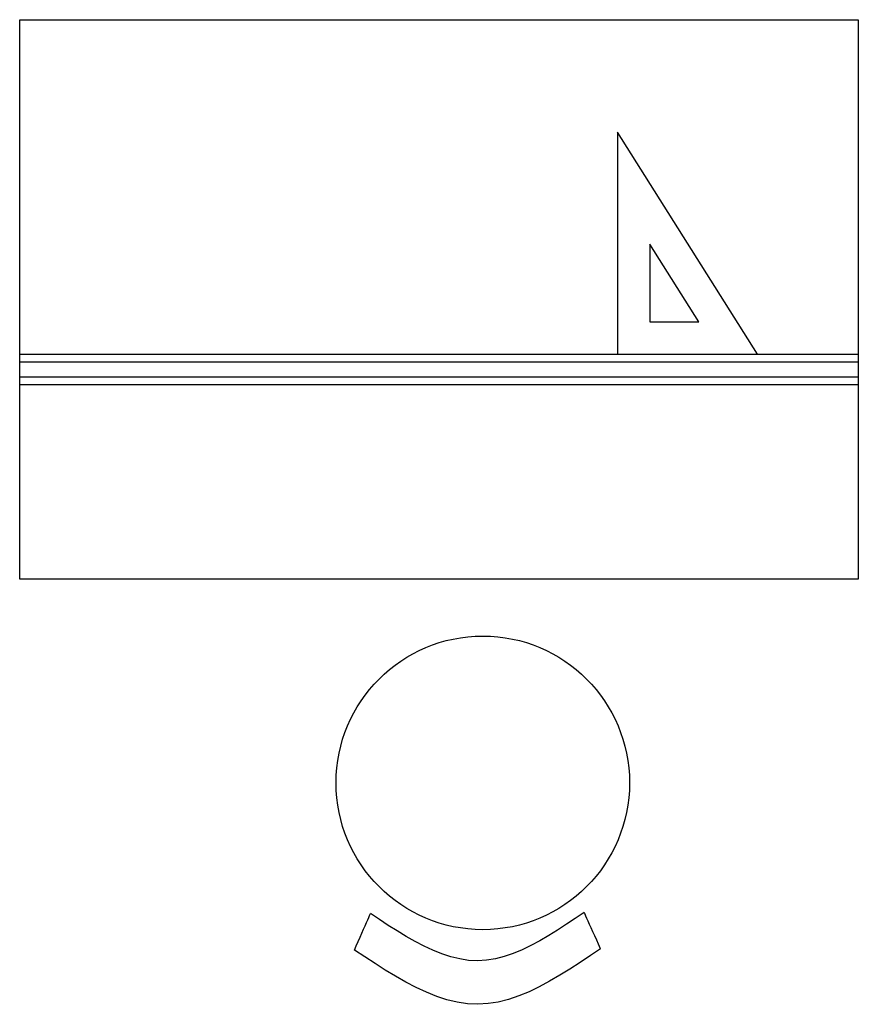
# Model space of a CAD drawing. Extents: x -0.57 to 0.57, y -0.96 to 0.38.
import ezdxf

# ---------------------------------------------------------------- set-up
doc = ezdxf.new("R2010")
doc.units = 0
doc.header["$MEASUREMENT"] = 0
doc.layers.add('VAR1', color=251, linetype='CONTINUOUS')

msp = doc.modelspace()

# ---------------------------------------------------------------- linework, layer by layer
at = {"layer": 'VAR1'}
for p, q in [((-0.5715, 0.381), (0.5715, 0.381)), ((-0.5715, -0.381), (-0.5715, 0.381)), ((0.5715, 0.381), (0.5715, -0.381)), ((-0.5715, -0.0745, -3.6), (0.5715, -0.0745, -3.6)), ((-0.5715, -0.0849, -3.6), (0.5715, -0.0849, -3.6)), ((-0.5715, -0.1056, -3.6), (0.5715, -0.1056, -3.6)), ((-0.5715, -0.1159, -3.6), (0.5715, -0.1159, -3.6)), ((0.5715, -0.381), (-0.5715, -0.381)), ((-0.0813, -0.8448), (-0.0935, -0.8367)), ((-0.0691, -0.8527), (-0.0813, -0.8448)), ((0.1858, -0.8433), (0.1736, -0.8513)), ((0.1979, -0.8351), (0.1858, -0.8433)), ((-0.0569, -0.8604), (-0.0691, -0.8527)), ((0.1736, -0.8513), (0.1616, -0.8592)), ((-0.0448, -0.8678), (-0.0569, -0.8604)), ((-0.0326, -0.8747), (-0.0448, -0.8678)), ((0.1495, -0.8667), (0.1374, -0.8737)), ((0.1616, -0.8592), (0.1495, -0.8667)), ((-0.0204, -0.881), (-0.0326, -0.8747)), ((-0.0082, -0.8867), (-0.0204, -0.881)), ((0.1253, -0.8802), (0.1132, -0.886)), ((0.1374, -0.8737), (0.1253, -0.8802)), ((0.0039, -0.8916), (-0.0082, -0.8867)), ((0.0161, -0.8955), (0.0039, -0.8916)), ((0.0283, -0.8985), (0.0161, -0.8955)), ((0.0404, -0.9004), (0.0283, -0.8985)), ((0.0768, -0.8982), (0.0647, -0.9002)), ((0.0889, -0.8951), (0.0768, -0.8982)), ((0.1011, -0.891), (0.0889, -0.8951)), ((0.1132, -0.886), (0.1011, -0.891)), ((0.0525, -0.9009), (0.0404, -0.9004)), ((0.0647, -0.9002), (0.0525, -0.9009))]:
    msp.add_line(p, q, dxfattribs=at)
at = {"layer": 'VAR1', "elevation": -3.6}
for points in [[(0.2433, 0.2277), (0.2433, -0.0746), (0.4342, -0.0745)], [(0.2874, 0.0754), (0.2874, -0.0305), (0.3543, -0.0304)]]:
    msp.add_lwpolyline(points, close=True, dxfattribs=at)
at = {"layer": 'VAR1'}
for points in [[(-0.1153, -0.8863), (-0.1127, -0.8804), (-0.1101, -0.8745), (-0.1076, -0.8688), (-0.1051, -0.8632), (-0.1028, -0.858), (-0.1008, -0.8532), (-0.0988, -0.8489), (-0.0972, -0.845), (-0.0958, -0.8419), (-0.0946, -0.8394), (-0.0939, -0.8376), (-0.0935, -0.8367), (-0.0935, -0.8367), (-0.0934, -0.8366), (-0.0934, -0.8366), (-0.0934, -0.8366), (-0.0934, -0.8366), (-0.0934, -0.8366), (-0.0934, -0.8366), (-0.0934, -0.8366), (-0.0934, -0.8367), (-0.0935, -0.8367), (-0.0935, -0.8367), (-0.0935, -0.8367)], [(0.2202, -0.8845), (0.2175, -0.8785), (0.2149, -0.8727), (0.2123, -0.8669), (0.2098, -0.8615), (0.2074, -0.8563), (0.2053, -0.8515), (0.2033, -0.8472), (0.2016, -0.8434), (0.2002, -0.8402), (0.199, -0.8377), (0.1982, -0.8359), (0.1979, -0.8351), (0.1978, -0.835), (0.1978, -0.835), (0.1978, -0.835), (0.1978, -0.835), (0.1978, -0.835), (0.1978, -0.835), (0.1978, -0.835), (0.1978, -0.835), (0.1978, -0.835), (0.1978, -0.835), (0.1978, -0.8351), (0.1979, -0.8351)], [(0.2202, -0.8845), (0.2063, -0.8939), (0.1924, -0.9032), (0.1784, -0.9122), (0.1645, -0.9208), (0.1506, -0.9289), (0.1366, -0.9364), (0.1227, -0.9431), (0.1088, -0.9489), (0.0948, -0.9536), (0.0808, -0.9572), (0.0668, -0.9594), (0.0529, -0.9603), (0.0389, -0.9596), (0.0249, -0.9575), (0.0109, -0.9541), (-0.0031, -0.9495), (-0.0171, -0.9439), (-0.0311, -0.9373), (-0.0452, -0.9301), (-0.0592, -0.9221), (-0.0732, -0.9136), (-0.0872, -0.9047), (-0.1013, -0.8956), (-0.1153, -0.8863)]]:
    msp.add_lwpolyline(points, dxfattribs=at)
msp.add_circle((0.0597, -0.6586), 0.2, dxfattribs=at)

doc.saveas('drawing.dxf')
